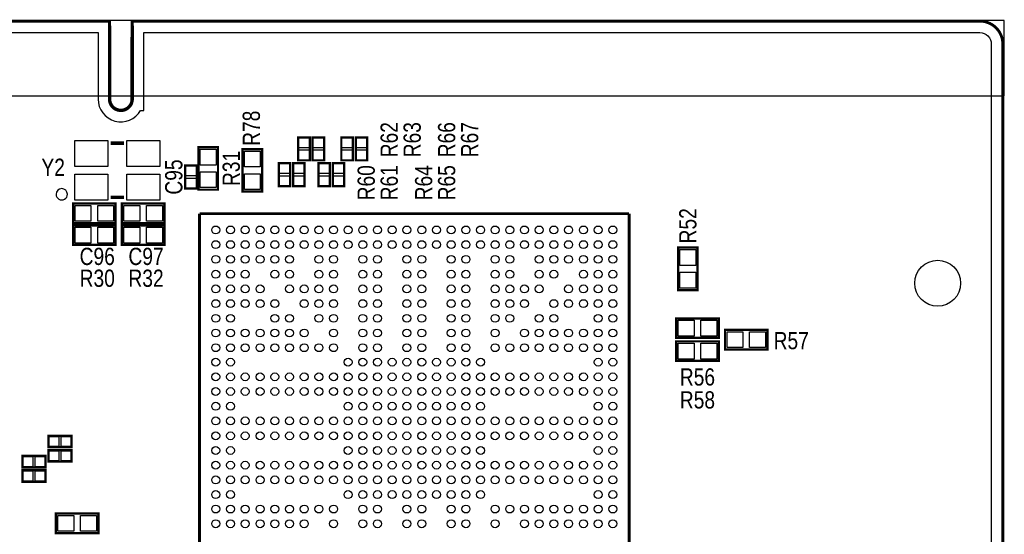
# Model space of a CAD drawing. Extents: x -18 to 102, y -21 to 45.
# Tile 3 of 3: x 39 to 82, y 22 to 45. Entities that reach past the tile are written whole.
import ezdxf
from ezdxf.enums import TextEntityAlignment as Align

# ---------------------------------------------------------------- set-up
doc = ezdxf.new("R2010")
doc.units = 0
for name, color, linetype in [('BG_OUTLINE', 240, 'CONTINUOUS'), ('PG_SILKSCREEN_TOP', 253, 'CONTINUOUS'), ('PG_SOLDERMASK_TOP', 120, 'CONTINUOUS'), ('PIN_SOLDERMASK_TOP', 120, 'CONTINUOUS'), ('RD_SILKSCREEN_TOP', 7, 'CONTINUOUS'), ('RKI_ALL', 2, 'CONTINUOUS')]:
    doc.layers.add(name, color=color, linetype=linetype)

msp = doc.modelspace()

# ---------------------------------------------------------------- linework, layer by layer
at = {"layer": 'BG_OUTLINE'}
msp.add_lwpolyline([(42.500042, 41.550082, 0.999964), (43.499786, 41.550082), (43.50004, 41.550082), (43.50004, 44.99991), (80.98409, 44.99991, -0.414219), (82.00009, 43.98391), (82.00009, 1.016, -0.414199), (80.98409, 0), (1.016, 0, -0.414208), (0, 1.016), (0, 43.98391, -0.414228), (1.016, 44.99991), (42.500042, 44.99991)], format="xyb", close=True, dxfattribs=at)
at = {"layer": 'PG_SILKSCREEN_TOP'}
for points, const_width in [([(42.500042, 44.800012), (42.500042, 44.99991), (1.016, 44.99991, 0.414228), (0, 43.98391), (0, 1.016, 0.414208), (1.016, 0), (80.98409, 0, 0.414199), (82.00009, 1.016), (82.00009, 43.98391, 0.414219), (80.98409, 44.99991), (43.50004, 44.99991), (43.50004, 44.99737)], 0.127), ([(42.500042, 41.550082, 1), (43.499786, 41.550082)], 0.150114)]:
    msp.add_lwpolyline(points, format="xyb", dxfattribs=dict(at, const_width=const_width))
for points, const_width in [([(42.500042, 44.800012), (42.500042, 41.550082)], 0.150114), ([(43.499786, 41.550082), (43.50004, 44.800012)], 0.150114), ([(43.50004, 44.800012), (43.50004, 44.99991)], 0.127), ([(42.54246, 39.597584), (43.142408, 39.597584)], 0.150114), ([(51.351688, 38.839394), (51.351688, 39.855394), (50.843688, 39.855394), (50.843688, 38.839394), (51.351688, 38.839394)], 0.1016), ([(51.986688, 38.839394), (51.986688, 39.855394), (51.478688, 39.855394), (51.478688, 38.839394), (51.986688, 38.839394)], 0.1016), ([(53.256688, 38.839394), (53.256688, 39.855394), (52.748688, 39.855394), (52.748688, 38.839394), (53.256688, 38.839394)], 0.1016), ([(53.891434, 38.839394), (53.891434, 39.855394), (53.383434, 39.855394), (53.383434, 38.839394), (53.891434, 38.839394)], 0.1016), ([(46.4312, 37.5412), (46.4312, 39.4208), (47.2948, 39.4208), (47.2948, 37.5412), (46.4312, 37.5412)], 0.1016), ([(49.243488, 39.337488), (49.243488, 37.457888), (48.379888, 37.457888), (48.379888, 39.337488), (49.243488, 39.337488)], 0.1016), ([(50.488088, 37.696394), (50.488088, 38.712394), (49.980088, 38.712394), (49.980088, 37.696394), (50.488088, 37.696394)], 0.1016), ([(51.123088, 37.696394), (51.123088, 38.712394), (50.615088, 38.712394), (50.615088, 37.696394), (51.123088, 37.696394)], 0.1016), ([(52.240688, 37.696394), (52.240688, 38.712394), (51.732688, 38.712394), (51.732688, 37.696394), (52.240688, 37.696394)], 0.1016), ([(52.875688, 37.696394), (52.875688, 38.712394), (52.367688, 38.712394), (52.367688, 37.696394), (52.875688, 37.696394)], 0.1016), ([(46.355, 37.592), (46.355, 38.608), (45.847, 38.608), (45.847, 37.592), (46.355, 37.592)], 0.1016), ([(42.54246, 37.197792), (43.142408, 37.197792)], 0.150114), ([(42.766488, 36.060888), (40.886888, 36.060888), (40.886888, 36.924488), (42.766488, 36.924488), (42.766488, 36.060888)], 0.1016), ([(43.045634, 36.924488), (44.925234, 36.924488), (44.925234, 36.060888), (43.045634, 36.060888), (43.045634, 36.924488)], 0.1016), ([(46.476412, 17.477486), (46.476412, 36.477702)], 0.130048), ([(46.476412, 36.477702), (65.476628, 36.477702)], 0.130048), ([(65.476628, 36.477702), (65.476628, 17.877536)], 0.130048), ([(40.886888, 35.959288), (42.766488, 35.959288), (42.766488, 35.095688), (40.886888, 35.095688), (40.886888, 35.959288)], 0.1016), ([(43.045888, 35.959288), (44.925488, 35.959288), (44.925488, 35.095688), (43.045888, 35.095688), (43.045888, 35.959288)], 0.1016), ([(67.6402, 33.0962), (67.6402, 34.9758), (68.5038, 34.9758), (68.5038, 33.0962), (67.6402, 33.0962)], 0.1016), ([(67.556888, 31.844488), (69.436488, 31.844488), (69.436488, 30.980888), (67.556888, 30.980888), (67.556888, 31.844488)], 0.1016), ([(69.715888, 31.336488), (71.595488, 31.336488), (71.595488, 30.472888), (69.715888, 30.472888), (69.715888, 31.336488)], 0.1016), ([(67.556888, 30.828488), (69.436488, 30.828488), (69.436488, 29.964888), (67.556888, 29.964888), (67.556888, 30.828488)], 0.1016), ([(40.810688, 26.647394), (39.794688, 26.647394), (39.794688, 26.139394), (40.810688, 26.139394), (40.810688, 26.647394)], 0.1016), ([(39.667688, 25.758394), (38.651688, 25.758394), (38.651688, 25.250394), (39.667688, 25.250394), (39.667688, 25.758394)], 0.1016), ([(40.810688, 26.012394), (39.794688, 26.012394), (39.794688, 25.504394), (40.810688, 25.504394), (40.810688, 26.012394)], 0.1016), ([(39.667688, 25.123394), (38.651688, 25.123394), (38.651688, 24.615394), (39.667688, 24.615394), (39.667688, 25.123394)], 0.1016), ([(42.004488, 22.344888), (40.124888, 22.344888), (40.124888, 23.208488), (42.004488, 23.208488), (42.004488, 22.344888)], 0.1016)]:
    msp.add_lwpolyline(points, dxfattribs=dict(at, const_width=const_width))
msp.add_lwpolyline([(40.63619, 37.338, 1), (40.13611, 37.338044, 1)], format="xyb", close=True, dxfattribs=at)
at = {"layer": 'PG_SOLDERMASK_TOP'}
msp.add_lwpolyline([(-0.1778, 45.0342), (-0.1778, 41.699688), (82.0674, 41.699688), (82.0674, 45.0342)], close=True, dxfattribs=at)
at = {"layer": 'PIN_SOLDERMASK_TOP'}
for points in [[(40.967152, 38.572694), (40.967152, 39.722806), (42.417238, 39.722806), (42.417238, 38.572694)], [(43.267376, 38.572694), (43.267376, 39.722806), (44.717462, 39.722806), (44.717462, 38.572694)], [(51.322732, 39.397432), (50.872644, 39.397432), (50.872644, 39.84752), (51.322732, 39.84752)], [(51.957732, 39.397432), (51.507644, 39.397432), (51.507644, 39.84752), (51.957732, 39.84752)], [(53.227732, 39.397432), (52.777644, 39.397432), (52.777644, 39.84752), (53.227732, 39.84752)], [(53.862478, 39.397432), (53.41239, 39.397432), (53.41239, 39.84752), (53.862478, 39.84752)], [(47.21352, 38.630352), (46.51248, 38.630352), (46.51248, 39.331392), (47.21352, 39.331392)], [(48.461168, 39.24808), (49.162208, 39.24808), (49.162208, 38.54704), (48.461168, 38.54704)], [(51.322732, 38.847268), (50.872644, 38.847268), (50.872644, 39.297356), (51.322732, 39.297356)], [(51.957732, 38.847268), (51.507644, 38.847268), (51.507644, 39.297356), (51.957732, 39.297356)], [(53.227732, 38.847268), (52.777644, 38.847268), (52.777644, 39.297356), (53.227732, 39.297356)], [(53.862478, 38.847268), (53.41239, 38.847268), (53.41239, 39.297356), (53.862478, 39.297356)], [(46.326044, 38.150038), (45.875956, 38.150038), (45.875956, 38.600126), (46.326044, 38.600126)], [(47.21352, 37.630608), (46.51248, 37.630608), (46.51248, 38.331648), (47.21352, 38.331648)], [(50.459132, 38.254432), (50.009044, 38.254432), (50.009044, 38.70452), (50.459132, 38.70452)], [(51.094132, 38.254432), (50.644044, 38.254432), (50.644044, 38.70452), (51.094132, 38.70452)], [(52.211732, 38.254432), (51.761644, 38.254432), (51.761644, 38.70452), (52.211732, 38.70452)], [(52.846732, 38.254432), (52.396644, 38.254432), (52.396644, 38.70452), (52.846732, 38.70452)], [(40.967152, 37.07257), (40.967152, 38.222682), (42.417238, 38.222682), (42.417238, 37.07257)], [(43.267376, 37.07257), (43.267376, 38.222682), (44.717462, 38.222682), (44.717462, 37.07257)], [(46.326044, 37.599874), (45.875956, 37.599874), (45.875956, 38.049962), (46.326044, 38.049962)], [(48.461168, 38.248336), (49.162208, 38.248336), (49.162208, 37.547296), (48.461168, 37.547296)], [(50.459132, 37.704268), (50.009044, 37.704268), (50.009044, 38.154356), (50.459132, 38.154356)], [(51.094132, 37.704268), (50.644044, 37.704268), (50.644044, 38.154356), (51.094132, 38.154356)], [(52.211732, 37.704268), (51.761644, 37.704268), (51.761644, 38.154356), (52.211732, 38.154356)], [(52.846732, 37.704268), (52.396644, 37.704268), (52.396644, 38.154356), (52.846732, 38.154356)], [(41.677336, 36.843208), (41.677336, 36.142168), (40.976296, 36.142168), (40.976296, 36.843208)], [(42.67708, 36.843208), (42.67708, 36.142168), (41.97604, 36.142168), (41.97604, 36.843208)], [(43.135042, 36.142168), (43.135042, 36.843208), (43.836082, 36.843208), (43.836082, 36.142168)], [(44.134786, 36.142168), (44.134786, 36.843208), (44.835826, 36.843208), (44.835826, 36.142168)], [(40.976296, 35.176968), (40.976296, 35.878008), (41.677336, 35.878008), (41.677336, 35.176968)], [(41.97604, 35.176968), (41.97604, 35.878008), (42.67708, 35.878008), (42.67708, 35.176968)], [(43.135296, 35.176968), (43.135296, 35.878008), (43.836336, 35.878008), (43.836336, 35.176968)], [(44.13504, 35.176968), (44.13504, 35.878008), (44.83608, 35.878008), (44.83608, 35.176968)], [(68.42252, 34.185352), (67.72148, 34.185352), (67.72148, 34.886392), (68.42252, 34.886392)], [(68.42252, 33.185608), (67.72148, 33.185608), (67.72148, 33.886648), (68.42252, 33.886648)], [(67.646296, 31.062168), (67.646296, 31.763208), (68.347336, 31.763208), (68.347336, 31.062168)], [(68.64604, 31.062168), (68.64604, 31.763208), (69.34708, 31.763208), (69.34708, 31.062168)], [(69.805296, 30.554168), (69.805296, 31.255208), (70.506336, 31.255208), (70.506336, 30.554168)], [(70.80504, 30.554168), (70.80504, 31.255208), (71.50608, 31.255208), (71.50608, 30.554168)], [(67.646296, 30.046168), (67.646296, 30.747208), (68.347336, 30.747208), (68.347336, 30.046168)], [(68.64604, 30.046168), (68.64604, 30.747208), (69.34708, 30.747208), (69.34708, 30.046168)], [(40.25265, 26.618438), (40.25265, 26.16835), (39.802562, 26.16835), (39.802562, 26.618438)], [(40.802814, 26.618438), (40.802814, 26.16835), (40.352726, 26.16835), (40.352726, 26.618438)], [(39.10965, 25.729438), (39.10965, 25.27935), (38.659562, 25.27935), (38.659562, 25.729438)], [(39.659814, 25.729438), (39.659814, 25.27935), (39.209726, 25.27935), (39.209726, 25.729438)], [(40.25265, 25.983438), (40.25265, 25.53335), (39.802562, 25.53335), (39.802562, 25.983438)], [(40.802814, 25.983438), (40.802814, 25.53335), (40.352726, 25.53335), (40.352726, 25.983438)], [(39.10965, 25.094438), (39.10965, 24.64435), (38.659562, 24.64435), (38.659562, 25.094438)], [(39.659814, 25.094438), (39.659814, 24.64435), (39.209726, 24.64435), (39.209726, 25.094438)], [(40.915336, 23.127208), (40.915336, 22.426168), (40.214296, 22.426168), (40.214296, 23.127208)], [(41.91508, 23.127208), (41.91508, 22.426168), (41.21404, 22.426168), (41.21404, 23.127208)]]:
    msp.add_lwpolyline(points, close=True, dxfattribs=at)
for centre, radius in [((47.196502, 35.757612), 0.17526), ((47.846488, 35.757612), 0.17526), ((48.496474, 35.757612), 0.17526), ((49.15662, 35.757612), 0.17526), ((49.806606, 35.757612), 0.17526), ((50.456592, 35.757612), 0.17526), ((51.106578, 35.757612), 0.17526), ((51.756564, 35.757612), 0.17526), ((52.40655, 35.757612), 0.17526), ((53.04663, 35.757612), 0.17526), ((53.696616, 35.757612), 0.17526), ((54.346602, 35.757612), 0.17526), ((54.996588, 35.757612), 0.17526), ((55.646574, 35.757612), 0.17526), ((56.306466, 35.757612), 0.17526), ((56.956452, 35.757612), 0.17526), ((57.606438, 35.757612), 0.17526), ((58.256424, 35.757612), 0.17526), ((58.90641, 35.757612), 0.17526), ((59.54649, 35.757612), 0.17526), ((60.196476, 35.757612), 0.17526), ((60.846462, 35.757612), 0.17526), ((61.496448, 35.757612), 0.17526), ((62.146434, 35.757612), 0.17526), ((62.79642, 35.757612), 0.17526), ((63.456566, 35.757612), 0.17526), ((64.106552, 35.757612), 0.17526), ((64.756538, 35.757612), 0.17526), ((47.196502, 35.107626), 0.17526), ((47.846488, 35.107626), 0.17526), ((48.496474, 35.107626), 0.17526), ((49.15662, 35.107626), 0.17526), ((49.806606, 35.107626), 0.17526), ((50.456592, 35.107626), 0.17526), ((51.106578, 35.107626), 0.17526), ((51.756564, 35.107626), 0.17526), ((52.40655, 35.107626), 0.17526), ((53.04663, 35.107626), 0.17526), ((53.696616, 35.107626), 0.17526), ((54.346602, 35.107626), 0.17526), ((54.996588, 35.107626), 0.17526), ((55.646574, 35.107626), 0.17526), ((56.306466, 35.107626), 0.17526), ((56.956452, 35.107626), 0.17526), ((57.606438, 35.107626), 0.17526), ((58.256424, 35.107626), 0.17526), ((58.90641, 35.107626), 0.17526), ((59.54649, 35.107626), 0.17526), ((60.196476, 35.107626), 0.17526), ((60.846462, 35.107626), 0.17526), ((61.496448, 35.107626), 0.17526), ((62.146434, 35.107626), 0.17526), ((62.79642, 35.107626), 0.17526), ((63.456566, 35.107626), 0.17526), ((64.106552, 35.107626), 0.17526), ((64.756538, 35.107626), 0.17526), ((47.196502, 34.45764), 0.17526), ((47.846488, 34.45764), 0.17526), ((48.496474, 34.45764), 0.17526), ((49.15662, 34.45764), 0.17526), ((49.806606, 34.45764), 0.17526), ((50.456592, 34.45764), 0.17526), ((51.756564, 34.45764), 0.17526), ((52.40655, 34.45764), 0.17526), ((53.696616, 34.45764), 0.17526), ((54.346602, 34.45764), 0.17526), ((55.646574, 34.45764), 0.17526), ((56.306466, 34.45764), 0.17526), ((57.606438, 34.45764), 0.17526), ((58.256424, 34.45764), 0.17526), ((59.54649, 34.45764), 0.17526), ((60.196476, 34.45764), 0.17526), ((61.496448, 34.45764), 0.17526), ((62.146434, 34.45764), 0.17526), ((62.79642, 34.45764), 0.17526), ((63.456566, 34.45764), 0.17526), ((64.106552, 34.45764), 0.17526), ((64.756538, 34.45764), 0.17526), ((79.121, 33.401), 1.016), ((47.196502, 33.797494), 0.17526), ((47.846488, 33.797494), 0.17526), ((48.496474, 33.797494), 0.17526), ((49.806606, 33.797494), 0.17526), ((50.456592, 33.797494), 0.17526), ((51.756564, 33.797494), 0.17526), ((52.40655, 33.797494), 0.17526), ((53.696616, 33.797494), 0.17526), ((54.346602, 33.797494), 0.17526), ((55.646574, 33.797494), 0.17526), ((56.306466, 33.797494), 0.17526), ((57.606438, 33.797494), 0.17526), ((58.256424, 33.797494), 0.17526), ((59.54649, 33.797494), 0.17526), ((60.196476, 33.797494), 0.17526), ((61.496448, 33.797494), 0.17526), ((62.146434, 33.797494), 0.17526), ((63.456566, 33.797494), 0.17526), ((64.106552, 33.797494), 0.17526), ((64.756538, 33.797494), 0.17526), ((47.196502, 33.147508), 0.17526), ((47.846488, 33.147508), 0.17526), ((48.496474, 33.147508), 0.17526), ((49.15662, 33.147508), 0.17526), ((50.456592, 33.147508), 0.17526), ((51.106578, 33.147508), 0.17526), ((51.756564, 33.147508), 0.17526), ((52.40655, 33.147508), 0.17526), ((53.696616, 33.147508), 0.17526), ((54.346602, 33.147508), 0.17526), ((55.646574, 33.147508), 0.17526), ((56.306466, 33.147508), 0.17526), ((57.606438, 33.147508), 0.17526), ((58.256424, 33.147508), 0.17526), ((59.54649, 33.147508), 0.17526), ((60.196476, 33.147508), 0.17526), ((60.846462, 33.147508), 0.17526), ((61.496448, 33.147508), 0.17526), ((62.79642, 33.147508), 0.17526), ((63.456566, 33.147508), 0.17526), ((64.106552, 33.147508), 0.17526), ((64.756538, 33.147508), 0.17526), ((47.196502, 32.497522), 0.17526), ((47.846488, 32.497522), 0.17526), ((48.496474, 32.497522), 0.17526), ((49.15662, 32.497522), 0.17526), ((49.806606, 32.497522), 0.17526), ((51.106578, 32.497522), 0.17526), ((51.756564, 32.497522), 0.17526), ((52.40655, 32.497522), 0.17526), ((53.696616, 32.497522), 0.17526), ((54.346602, 32.497522), 0.17526), ((55.646574, 32.497522), 0.17526), ((56.306466, 32.497522), 0.17526), ((57.606438, 32.497522), 0.17526), ((58.256424, 32.497522), 0.17526), ((59.54649, 32.497522), 0.17526), ((60.196476, 32.497522), 0.17526), ((60.846462, 32.497522), 0.17526), ((62.146434, 32.497522), 0.17526), ((62.79642, 32.497522), 0.17526), ((63.456566, 32.497522), 0.17526), ((64.106552, 32.497522), 0.17526), ((64.756538, 32.497522), 0.17526), ((47.196502, 31.847536), 0.17526), ((47.846488, 31.847536), 0.17526), ((49.806606, 31.847536), 0.17526), ((50.456592, 31.847536), 0.17526), ((51.756564, 31.847536), 0.17526), ((52.40655, 31.847536), 0.17526), ((53.696616, 31.847536), 0.17526), ((54.346602, 31.847536), 0.17526), ((55.646574, 31.847536), 0.17526), ((56.306466, 31.847536), 0.17526), ((57.606438, 31.847536), 0.17526), ((58.256424, 31.847536), 0.17526), ((59.54649, 31.847536), 0.17526), ((60.196476, 31.847536), 0.17526), ((61.496448, 31.847536), 0.17526), ((62.146434, 31.847536), 0.17526), ((64.106552, 31.847536), 0.17526), ((64.756538, 31.847536), 0.17526), ((47.196502, 31.19755), 0.17526), ((47.846488, 31.19755), 0.17526), ((48.496474, 31.19755), 0.17526), ((49.15662, 31.19755), 0.17526), ((49.806606, 31.19755), 0.17526), ((50.456592, 31.19755), 0.17526), ((51.106578, 31.19755), 0.17526), ((52.40655, 31.19755), 0.17526), ((53.696616, 31.19755), 0.17526), ((54.346602, 31.19755), 0.17526), ((55.646574, 31.19755), 0.17526), ((56.306466, 31.19755), 0.17526), ((57.606438, 31.19755), 0.17526), ((58.256424, 31.19755), 0.17526), ((59.54649, 31.19755), 0.17526), ((60.846462, 31.19755), 0.17526), ((61.496448, 31.19755), 0.17526), ((62.146434, 31.19755), 0.17526), ((62.79642, 31.19755), 0.17526), ((63.456566, 31.19755), 0.17526), ((64.106552, 31.19755), 0.17526), ((64.756538, 31.19755), 0.17526), ((47.196502, 30.547564), 0.17526), ((47.846488, 30.547564), 0.17526), ((48.496474, 30.547564), 0.17526), ((49.15662, 30.547564), 0.17526), ((49.806606, 30.547564), 0.17526), ((50.456592, 30.547564), 0.17526), ((51.106578, 30.547564), 0.17526), ((51.756564, 30.547564), 0.17526), ((52.40655, 30.547564), 0.17526), ((53.696616, 30.547564), 0.17526), ((54.346602, 30.547564), 0.17526), ((55.646574, 30.547564), 0.17526), ((56.306466, 30.547564), 0.17526), ((57.606438, 30.547564), 0.17526), ((58.256424, 30.547564), 0.17526), ((59.54649, 30.547564), 0.17526), ((60.196476, 30.547564), 0.17526), ((60.846462, 30.547564), 0.17526), ((61.496448, 30.547564), 0.17526), ((62.146434, 30.547564), 0.17526), ((62.79642, 30.547564), 0.17526), ((63.456566, 30.547564), 0.17526), ((64.106552, 30.547564), 0.17526), ((64.756538, 30.547564), 0.17526), ((47.196502, 29.907484), 0.17526), ((47.846488, 29.907484), 0.17526), ((53.04663, 29.907484), 0.17526), ((53.696616, 29.907484), 0.17526), ((54.346602, 29.907484), 0.17526), ((54.996588, 29.907484), 0.17526), ((55.646574, 29.907484), 0.17526), ((56.306466, 29.907484), 0.17526), ((56.956452, 29.907484), 0.17526), ((57.606438, 29.907484), 0.17526), ((58.256424, 29.907484), 0.17526), ((58.90641, 29.907484), 0.17526), ((64.106552, 29.907484), 0.17526), ((64.756538, 29.907484), 0.17526), ((47.196502, 29.257498), 0.17526), ((47.846488, 29.257498), 0.17526), ((48.496474, 29.257498), 0.17526), ((49.15662, 29.257498), 0.17526), ((49.806606, 29.257498), 0.17526), ((50.456592, 29.257498), 0.17526), ((51.106578, 29.257498), 0.17526), ((51.756564, 29.257498), 0.17526), ((52.40655, 29.257498), 0.17526), ((53.04663, 29.257498), 0.17526), ((53.696616, 29.257498), 0.17526), ((54.346602, 29.257498), 0.17526), ((54.996588, 29.257498), 0.17526), ((55.646574, 29.257498), 0.17526), ((56.306466, 29.257498), 0.17526), ((56.956452, 29.257498), 0.17526), ((57.606438, 29.257498), 0.17526), ((58.256424, 29.257498), 0.17526), ((58.90641, 29.257498), 0.17526), ((59.54649, 29.257498), 0.17526), ((60.196476, 29.257498), 0.17526), ((60.846462, 29.257498), 0.17526), ((61.496448, 29.257498), 0.17526), ((62.146434, 29.257498), 0.17526), ((62.79642, 29.257498), 0.17526), ((63.456566, 29.257498), 0.17526), ((64.106552, 29.257498), 0.17526), ((64.756538, 29.257498), 0.17526), ((47.196502, 28.607512), 0.17526), ((47.846488, 28.607512), 0.17526), ((48.496474, 28.607512), 0.17526), ((49.15662, 28.607512), 0.17526), ((49.806606, 28.607512), 0.17526), ((50.456592, 28.607512), 0.17526), ((51.106578, 28.607512), 0.17526), ((51.756564, 28.607512), 0.17526), ((52.40655, 28.607512), 0.17526), ((53.04663, 28.607512), 0.17526), ((53.696616, 28.607512), 0.17526), ((54.346602, 28.607512), 0.17526), ((54.996588, 28.607512), 0.17526), ((55.646574, 28.607512), 0.17526), ((56.306466, 28.607512), 0.17526), ((56.956452, 28.607512), 0.17526), ((57.606438, 28.607512), 0.17526), ((58.256424, 28.607512), 0.17526), ((58.90641, 28.607512), 0.17526), ((59.54649, 28.607512), 0.17526), ((60.196476, 28.607512), 0.17526), ((60.846462, 28.607512), 0.17526), ((61.496448, 28.607512), 0.17526), ((62.146434, 28.607512), 0.17526), ((62.79642, 28.607512), 0.17526), ((63.456566, 28.607512), 0.17526), ((64.106552, 28.607512), 0.17526), ((64.756538, 28.607512), 0.17526), ((47.196502, 27.957526), 0.17526), ((47.846488, 27.957526), 0.17526), ((53.04663, 27.957526), 0.17526), ((53.696616, 27.957526), 0.17526), ((54.346602, 27.957526), 0.17526), ((54.996588, 27.957526), 0.17526), ((55.646574, 27.957526), 0.17526), ((56.306466, 27.957526), 0.17526), ((56.956452, 27.957526), 0.17526), ((57.606438, 27.957526), 0.17526), ((58.256424, 27.957526), 0.17526), ((58.90641, 27.957526), 0.17526), ((64.106552, 27.957526), 0.17526), ((64.756538, 27.957526), 0.17526), ((47.196502, 27.30754), 0.17526), ((47.846488, 27.30754), 0.17526), ((48.496474, 27.30754), 0.17526), ((49.15662, 27.30754), 0.17526), ((49.806606, 27.30754), 0.17526), ((50.456592, 27.30754), 0.17526), ((51.106578, 27.30754), 0.17526), ((51.756564, 27.30754), 0.17526), ((52.40655, 27.30754), 0.17526), ((53.04663, 27.30754), 0.17526), ((53.696616, 27.30754), 0.17526), ((54.346602, 27.30754), 0.17526), ((54.996588, 27.30754), 0.17526), ((55.646574, 27.30754), 0.17526), ((56.306466, 27.30754), 0.17526), ((56.956452, 27.30754), 0.17526), ((57.606438, 27.30754), 0.17526), ((58.256424, 27.30754), 0.17526), ((58.90641, 27.30754), 0.17526), ((59.54649, 27.30754), 0.17526), ((60.196476, 27.30754), 0.17526), ((60.846462, 27.30754), 0.17526), ((61.496448, 27.30754), 0.17526), ((62.146434, 27.30754), 0.17526), ((62.79642, 27.30754), 0.17526), ((63.456566, 27.30754), 0.17526), ((64.106552, 27.30754), 0.17526), ((64.756538, 27.30754), 0.17526), ((47.196502, 26.647648), 0.17526), ((47.846488, 26.647648), 0.17526), ((48.496474, 26.647648), 0.17526), ((49.15662, 26.647648), 0.17526), ((49.806606, 26.647648), 0.17526), ((50.456592, 26.647648), 0.17526), ((51.106578, 26.647648), 0.17526), ((51.756564, 26.647648), 0.17526), ((52.40655, 26.647648), 0.17526), ((53.04663, 26.647648), 0.17526), ((53.696616, 26.647648), 0.17526), ((54.346602, 26.647648), 0.17526), ((54.996588, 26.647648), 0.17526), ((55.646574, 26.647648), 0.17526), ((56.306466, 26.647648), 0.17526), ((56.956452, 26.647648), 0.17526), ((57.606438, 26.647648), 0.17526), ((58.256424, 26.647648), 0.17526), ((58.90641, 26.647648), 0.17526), ((59.54649, 26.647648), 0.17526), ((60.196476, 26.647648), 0.17526), ((60.846462, 26.647648), 0.17526), ((61.496448, 26.647648), 0.17526), ((62.146434, 26.647648), 0.17526), ((62.79642, 26.647648), 0.17526), ((63.456566, 26.647648), 0.17526), ((64.106552, 26.647648), 0.17526), ((64.756538, 26.647648), 0.17526), ((47.196502, 25.997662), 0.17526), ((47.846488, 25.997662), 0.17526), ((53.04663, 25.997662), 0.17526), ((53.696616, 25.997662), 0.17526), ((54.346602, 25.997662), 0.17526), ((54.996588, 25.997662), 0.17526), ((55.646574, 25.997662), 0.17526), ((56.306466, 25.997662), 0.17526), ((56.956452, 25.997662), 0.17526), ((57.606438, 25.997662), 0.17526), ((58.256424, 25.997662), 0.17526), ((58.90641, 25.997662), 0.17526), ((64.106552, 25.997662), 0.17526), ((64.756538, 25.997662), 0.17526), ((47.196502, 25.347676), 0.17526), ((47.846488, 25.347676), 0.17526), ((48.496474, 25.347676), 0.17526), ((49.15662, 25.347676), 0.17526), ((49.806606, 25.347676), 0.17526), ((50.456592, 25.347676), 0.17526), ((51.106578, 25.347676), 0.17526), ((51.756564, 25.347676), 0.17526), ((52.40655, 25.347676), 0.17526), ((53.04663, 25.347676), 0.17526), ((53.696616, 25.347676), 0.17526), ((54.346602, 25.347676), 0.17526), ((54.996588, 25.347676), 0.17526), ((55.646574, 25.347676), 0.17526), ((56.306466, 25.347676), 0.17526), ((56.956452, 25.347676), 0.17526), ((57.606438, 25.347676), 0.17526), ((58.256424, 25.347676), 0.17526), ((58.90641, 25.347676), 0.17526), ((59.54649, 25.347676), 0.17526), ((60.196476, 25.347676), 0.17526), ((60.846462, 25.347676), 0.17526), ((61.496448, 25.347676), 0.17526), ((62.146434, 25.347676), 0.17526), ((62.79642, 25.347676), 0.17526), ((63.456566, 25.347676), 0.17526), ((64.106552, 25.347676), 0.17526), ((64.756538, 25.347676), 0.17526), ((47.196502, 24.69769), 0.17526), ((47.846488, 24.69769), 0.17526), ((48.496474, 24.69769), 0.17526), ((49.15662, 24.69769), 0.17526), ((49.806606, 24.69769), 0.17526), ((50.456592, 24.69769), 0.17526), ((51.106578, 24.69769), 0.17526), ((51.756564, 24.69769), 0.17526), ((52.40655, 24.69769), 0.17526), ((53.04663, 24.69769), 0.17526), ((53.696616, 24.69769), 0.17526), ((54.346602, 24.69769), 0.17526), ((54.996588, 24.69769), 0.17526), ((55.646574, 24.69769), 0.17526), ((56.306466, 24.69769), 0.17526), ((56.956452, 24.69769), 0.17526), ((57.606438, 24.69769), 0.17526), ((58.256424, 24.69769), 0.17526), ((58.90641, 24.69769), 0.17526), ((59.54649, 24.69769), 0.17526), ((60.196476, 24.69769), 0.17526), ((60.846462, 24.69769), 0.17526), ((61.496448, 24.69769), 0.17526), ((62.146434, 24.69769), 0.17526), ((62.79642, 24.69769), 0.17526), ((63.456566, 24.69769), 0.17526), ((64.106552, 24.69769), 0.17526), ((64.756538, 24.69769), 0.17526), ((47.196502, 24.047704), 0.17526), ((47.846488, 24.047704), 0.17526), ((53.04663, 24.047704), 0.17526), ((53.696616, 24.047704), 0.17526), ((54.346602, 24.047704), 0.17526), ((54.996588, 24.047704), 0.17526), ((55.646574, 24.047704), 0.17526), ((56.306466, 24.047704), 0.17526), ((56.956452, 24.047704), 0.17526), ((57.606438, 24.047704), 0.17526), ((58.256424, 24.047704), 0.17526), ((58.90641, 24.047704), 0.17526), ((64.106552, 24.047704), 0.17526), ((64.756538, 24.047704), 0.17526), ((47.196502, 23.407624), 0.17526), ((47.846488, 23.407624), 0.17526), ((48.496474, 23.407624), 0.17526), ((49.15662, 23.407624), 0.17526), ((49.806606, 23.407624), 0.17526), ((50.456592, 23.407624), 0.17526), ((51.106578, 23.407624), 0.17526), ((51.756564, 23.407624), 0.17526), ((52.40655, 23.407624), 0.17526), ((53.696616, 23.407624), 0.17526), ((54.346602, 23.407624), 0.17526), ((55.646574, 23.407624), 0.17526), ((56.306466, 23.407624), 0.17526), ((57.606438, 23.407624), 0.17526), ((58.256424, 23.407624), 0.17526), ((59.54649, 23.407624), 0.17526), ((60.196476, 23.407624), 0.17526), ((60.846462, 23.407624), 0.17526), ((61.496448, 23.407624), 0.17526), ((62.146434, 23.407624), 0.17526), ((62.79642, 23.407624), 0.17526), ((63.456566, 23.407624), 0.17526), ((64.106552, 23.407624), 0.17526), ((64.756538, 23.407624), 0.17526), ((47.196502, 22.757638), 0.17526), ((47.846488, 22.757638), 0.17526), ((48.496474, 22.757638), 0.17526), ((49.15662, 22.757638), 0.17526), ((49.806606, 22.757638), 0.17526), ((50.456592, 22.757638), 0.17526), ((51.106578, 22.757638), 0.17526), ((52.40655, 22.757638), 0.17526), ((53.696616, 22.757638), 0.17526), ((54.346602, 22.757638), 0.17526), ((55.646574, 22.757638), 0.17526), ((56.306466, 22.757638), 0.17526), ((57.606438, 22.757638), 0.17526), ((58.256424, 22.757638), 0.17526), ((59.54649, 22.757638), 0.17526), ((60.846462, 22.757638), 0.17526), ((61.496448, 22.757638), 0.17526), ((62.146434, 22.757638), 0.17526), ((62.79642, 22.757638), 0.17526), ((63.456566, 22.757638), 0.17526), ((64.106552, 22.757638), 0.17526), ((64.756538, 22.757638), 0.17526)]:
    msp.add_circle(centre, radius, dxfattribs=at)
at = {"layer": 'RKI_ALL'}
msp.add_lwpolyline([(44.00804, 41.042082), (44.00804, 44.49191), (80.98409, 44.49191, -0.414224), (81.49209, 43.98391), (81.49209, 1.016, -0.414184), (80.98409, 0.508), (1.016, 0.508, -0.414203), (0.508, 1.016), (0.508, 43.98391, -0.414243), (1.016, 44.49191), (41.992042, 44.49191), (41.992042, 41.550082, 0.765409), (43.870372, 41.042082)], format="xyb", close=True, dxfattribs=at)

# ---------------------------------------------------------------- texts
at = {"layer": 'RD_SILKSCREEN_TOP', "width": 0.833333}
for s, p in [('R78', (49.149, 40.259)), ('R62', (55.245, 39.751)), ('R63', (56.261, 39.751)), ('R66', (57.785, 39.751)), ('R67', (58.801, 39.751)), ('C95', (45.72, 38.1)), ('R31', (48.26, 38.481)), ('R60', (54.229, 37.846)), ('R61', (55.245, 37.846)), ('R64', (56.769, 37.846)), ('R65', (57.785, 37.846)), ('R52', (68.453, 35.941))]:
    msp.add_text(s, height=0.762, rotation=90, dxfattribs=at).set_placement(p, align=Align.CENTER)
for s, p in [('Y2', (40.005, 38.1508)), ('C96', (41.953688, 34.206688)), ('C97', (44.112434, 34.206688)), ('R30', (41.953688, 33.241488)), ('R32', (44.112688, 33.241488)), ('R57', (72.644, 30.48)), ('R56', (68.496688, 28.872688)), ('R58', (68.496688, 27.856688))]:
    msp.add_text(s, height=0.762, dxfattribs=at).set_placement(p, align=Align.CENTER)

doc.saveas('drawing.dxf')
